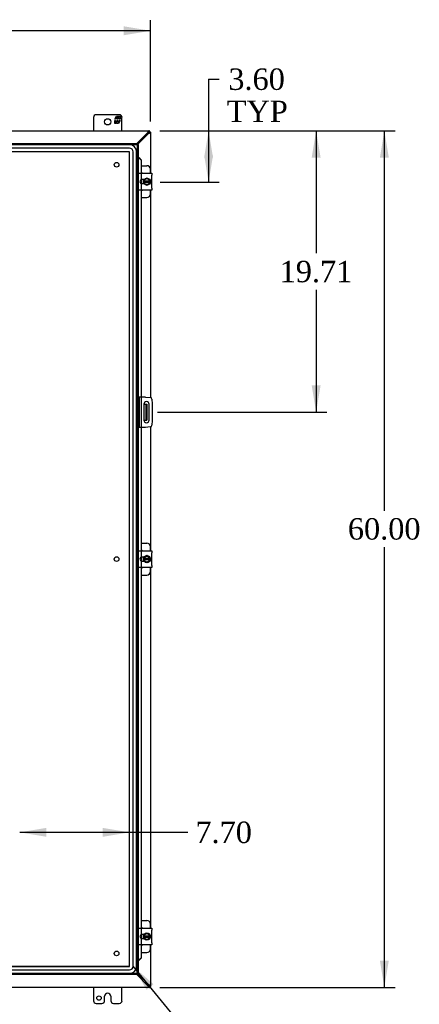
# Model space of a CAD drawing. Header units: inches. Extents: x 21 to 296, y 6 to 197.
# Tile 4 of 10: x 109 to 137, y 64 to 133. Entities that reach past the tile are written whole.
import ezdxf
from ezdxf.enums import TextEntityAlignment as Align

# ---------------------------------------------------------------- set-up
doc = ezdxf.new("R2010")
doc.units = ezdxf.units.IN
doc.header["$MEASUREMENT"] = 0
for name, color, linetype in [('COM40153-1', 7, 'CONTINUOUS'), ('COM40153-2', 7, 'CONTINUOUS'), ('COM42667', 7, 'CONTINUOUS'), ('COM42780', 7, 'CONTINUOUS'), ('COM48450', 7, 'CONTINUOUS'), ('COM70219', 7, 'CONTINUOUS'), ('COM70236-1', 7, 'CONTINUOUS'), ('COM71782-6', 7, 'CONTINUOUS'), ('DEFAULT', 7, 'CONTINUOUS'), ('FET07710', 7, 'CONTINUOUS'), ('SCC19011', 7, 'CONTINUOUS'), ('SPR20265', 7, 'CONTINUOUS'), ('STD26094', 7, 'CONTINUOUS'), ('WAF25035', 7, 'CONTINUOUS')]:
    doc.layers.add(name, color=color, linetype=linetype)
doc.styles.add('SEACAD_TIMES_NEW_ROMAN', font='times.ttf')

# ---------------------------------------------------------------- blocks, each defined once
blk = doc.blocks.new('SEANNOT_GROUP3')
at = {"layer": 'DEFAULT', "linetype": 'Continuous'}
blk.add_hatch(color=136, dxfattribs=at).paths.add_polyline_path([(118.556, 65.54), (117.125, 66.791), (118.073, 65.143)])
at = {"layer": 'DEFAULT', "color": 136, "linetype": 'Continuous'}
blk.add_line((122.578, 60.144), (123.328, 60.144), dxfattribs=at)
blk.add_lwpolyline([(122.578, 60.144), (117.125, 66.791)], dxfattribs=at)
at = {"layer": 'DEFAULT', "color": 136, "linetype": 'Continuous', "style": 'SEACAD_TIMES_NEW_ROMAN'}
blk.add_text('GASKET', height=1.5, dxfattribs=at).set_placement((123.853, 60.894), align=Align.TOP_LEFT)
blk = doc.blocks.new('GDIMGGROUP')
at = {"layer": 'DEFAULT', "linetype": 'Continuous'}
for points in [[(135.058, 123.442), (134.745, 125.317), (134.433, 123.442)], [(135.058, 67.192), (134.433, 67.192), (134.745, 65.317)]]:
    blk.add_hatch(color=136, dxfattribs=at).paths.add_polyline_path(points)
at = {"layer": 'DEFAULT', "color": 136, "linetype": 'Continuous'}
for p, q in [((118.998, 125.317), (135.495, 125.317)), ((134.745, 98.708), (134.745, 125.317)), ((134.745, 65.317), (134.745, 96.158)), ((118.998, 65.317), (135.495, 65.317))]:
    blk.add_line(p, q, dxfattribs=at)
at = {"layer": 'DEFAULT', "color": 136, "linetype": 'Continuous', "style": 'SEACAD_TIMES_NEW_ROMAN'}
blk.add_text('60.00', height=1.5, dxfattribs=at).set_placement((132.186, 98.183), align=Align.TOP_LEFT)
blk = doc.blocks.new('GDIMGGROUP9')
at = {"layer": 'DEFAULT', "linetype": 'Continuous'}
for points in [[(122.735, 123.442), (122.422, 125.317), (122.11, 123.442)], [(122.735, 123.596), (122.11, 123.596), (122.422, 121.721)]]:
    blk.add_hatch(color=136, dxfattribs=at).paths.add_polyline_path(points)
at = {"layer": 'DEFAULT', "color": 136, "linetype": 'Continuous'}
for p, q in [((122.422, 128.932), (123.172, 128.932)), ((122.422, 128.932), (122.422, 121.721)), ((118.998, 125.317), (123.172, 125.317)), ((119.031, 121.721), (123.172, 121.721))]:
    blk.add_line(p, q, dxfattribs=at)
at = {"layer": 'DEFAULT', "color": 136, "linetype": 'Continuous', "style": 'SEACAD_TIMES_NEW_ROMAN'}
for s, p in [('3.60', (123.804, 129.682)), ('TYP', (123.697, 127.432))]:
    blk.add_text(s, height=1.5, dxfattribs=at).set_placement(p, align=Align.TOP_LEFT)
blk = doc.blocks.new('GDIMGGROUP10')
at = {"layer": 'DEFAULT', "linetype": 'Continuous'}
for points in [[(130.275, 123.442), (129.962, 125.317), (129.65, 123.442)], [(130.275, 107.482), (129.65, 107.482), (129.962, 105.607)]]:
    blk.add_hatch(color=136, dxfattribs=at).paths.add_polyline_path(points)
at = {"layer": 'DEFAULT', "color": 136, "linetype": 'Continuous'}
for p, q in [((118.998, 125.317), (130.712, 125.317)), ((129.962, 125.317), (129.962, 116.737)), ((129.962, 114.187), (129.962, 105.607)), ((118.849, 105.607), (130.712, 105.607))]:
    blk.add_line(p, q, dxfattribs=at)
at = {"layer": 'DEFAULT', "color": 136, "linetype": 'Continuous', "style": 'SEACAD_TIMES_NEW_ROMAN'}
blk.add_text('19.71', height=1.5, dxfattribs=at).set_placement((127.403, 116.212), align=Align.TOP_LEFT)
blk = doc.blocks.new('GDIMGGROUP21')
at = {"layer": 'DEFAULT', "linetype": 'Continuous'}
for points in [[(84.224, 132.635), (82.349, 132.323), (84.224, 132.01)], [(116.474, 132.635), (116.474, 132.01), (118.349, 132.323)]]:
    blk.add_hatch(color=136, dxfattribs=at).paths.add_polyline_path(points)
at = {"layer": 'DEFAULT', "color": 136, "linetype": 'Continuous'}
for p, q in [((82.349, 125.966), (82.349, 133.073)), ((118.349, 125.966), (118.349, 133.073)), ((97.265, 132.323), (82.349, 132.323)), ((118.349, 132.323), (103.434, 132.323))]:
    blk.add_line(p, q, dxfattribs=at)
at = {"layer": 'DEFAULT', "color": 136, "linetype": 'Continuous', "style": 'SEACAD_TIMES_NEW_ROMAN'}
blk.add_text('36.00', height=1.5, dxfattribs=at).set_placement((97.79, 133.073), align=Align.TOP_LEFT)
blk = doc.blocks.new('GDIMGGROUP27')
at = {"layer": 'DEFAULT', "linetype": 'Continuous'}
for points in [[(111.05, 76.489), (109.175, 76.176), (111.05, 75.864)], [(115.001, 76.489), (115.001, 75.864), (116.876, 76.176)]]:
    blk.add_hatch(color=136, dxfattribs=at).paths.add_polyline_path(points)
at = {"layer": 'DEFAULT', "color": 136, "linetype": 'Continuous'}
blk.add_line((120.97, 76.176), (109.175, 76.176), dxfattribs=at)
at = {"layer": 'DEFAULT', "color": 136, "linetype": 'Continuous', "style": 'SEACAD_TIMES_NEW_ROMAN'}
blk.add_text('7.70', height=1.5, dxfattribs=at).set_placement((121.495, 76.926), align=Align.TOP_LEFT)

msp = doc.modelspace()

# ---------------------------------------------------------------- linework, layer by layer
at = {"layer": 'COM40153-1', "color": 7}
for p, q in [((117.881, 106.17), (117.991, 106.17)), ((117.991, 106.17), (118.027, 106.17)), ((118.027, 106.17), (118.099, 106.17)), ((118.027, 106.17), (118.027, 105.045)), ((118.099, 106.17), (118.099, 105.045)), ((117.881, 105.045), (117.991, 105.045)), ((118.027, 105.045), (117.991, 105.045)), ((118.027, 105.045), (118.099, 105.045))]:
    msp.add_line(p, q, dxfattribs=at)
at = {"layer": 'COM40153-2', "color": 7}
for p, q in [((117.546, 106.67), (117.474, 106.67)), ((117.546, 106.67), (117.546, 104.545)), ((117.546, 106.67), (117.582, 106.67)), ((117.997, 106.67), (117.582, 106.67)), ((117.997, 106.67), (118.332, 106.641)), ((118.445, 106.527), (118.474, 106.193)), ((117.881, 106.157), (117.881, 105.057)), ((118.256, 105.057), (118.256, 106.157)), ((118.474, 106.193), (118.474, 105.022)), ((118.474, 105.022), (118.445, 104.688)), ((117.546, 104.545), (117.474, 104.545)), ((117.582, 104.545), (117.546, 104.545)), ((117.997, 104.545), (117.582, 104.545)), ((118.332, 104.574), (117.997, 104.545))]:
    msp.add_line(p, q, dxfattribs=at)
for centre, radius, start, end in [((118.068, 106.157), 0.188, 0, 180), ((118.321, 106.516), 0.125, 5, 85), ((118.068, 105.057), 0.188, 180, 0), ((118.321, 104.699), 0.125, 275, 355)]:
    msp.add_arc(centre, radius, start, end, dxfattribs=at)
at = {"layer": 'COM42667', "color": 7}
for p, q in [((117.475, 122.201), (117.475, 122.344)), ((117.475, 122.344), (118.445, 122.344)), ((117.475, 122.201), (117.475, 121.31)), ((118.445, 122.344), (118.445, 122.201)), ((118.445, 121.31), (118.445, 122.201)), ((117.889, 121.896), (117.75, 121.896)), ((117.75, 121.615), (117.889, 121.615)), ((117.475, 121.167), (117.475, 121.31)), ((118.445, 121.167), (117.475, 121.167)), ((118.445, 121.31), (118.445, 121.167)), ((117.475, 95.763), (117.475, 95.906)), ((117.475, 95.906), (118.445, 95.906)), ((118.445, 95.906), (118.445, 95.763)), ((117.475, 95.763), (117.475, 94.872)), ((117.889, 95.458), (117.75, 95.458)), ((117.75, 95.177), (117.889, 95.177)), ((118.445, 94.872), (118.445, 95.763)), ((117.475, 94.729), (117.475, 94.872)), ((118.445, 94.729), (117.475, 94.729)), ((118.445, 94.872), (118.445, 94.729)), ((117.475, 69.325), (117.475, 69.468)), ((117.475, 69.468), (118.445, 69.468)), ((117.475, 69.325), (117.475, 68.434)), ((117.889, 69.02), (117.75, 69.02)), ((118.445, 69.468), (118.445, 69.325)), ((118.445, 68.434), (118.445, 69.325)), ((117.475, 68.291), (117.475, 68.434)), ((118.445, 68.291), (117.475, 68.291)), ((117.75, 68.739), (117.889, 68.739)), ((118.445, 68.434), (118.445, 68.291))]:
    msp.add_line(p, q, dxfattribs=at)
for centre, radius in [((117.75, 121.755), 0.14), ((117.75, 95.317), 0.141), ((117.75, 68.879), 0.14)]:
    msp.add_arc(centre, radius, 90, 270, dxfattribs=at)
at = {"layer": 'COM42780', "color": 7}
for p, q in [((117.699, 122.871), (118.096, 122.871)), ((118.346, 122.344), (118.346, 122.621)), ((117.846, 121.821), (117.846, 121.896)), ((117.846, 121.615), (117.846, 121.686)), ((118.346, 120.89), (118.346, 121.167)), ((117.699, 120.64), (118.096, 120.64)), ((117.699, 96.433), (118.096, 96.433)), ((118.346, 95.906), (118.346, 96.183)), ((117.846, 95.383), (117.846, 95.458)), ((117.846, 95.177), (117.846, 95.248)), ((118.346, 94.452), (118.346, 94.729)), ((117.699, 94.202), (118.096, 94.202)), ((117.699, 69.995), (118.096, 69.995)), ((118.346, 69.468), (118.346, 69.745)), ((117.846, 68.945), (117.846, 69.02)), ((117.846, 68.739), (117.846, 68.81)), ((118.346, 68.014), (118.346, 68.291)), ((117.699, 67.764), (118.096, 67.764))]:
    msp.add_line(p, q, dxfattribs=at)
for centre, start, end in [((118.096, 122.621), 0, 90), ((117.596, 122.184), 39.93243, 65.66946), ((117.596, 121.327), 294.33054, 320.06757), ((118.096, 120.89), 270, 0), ((117.596, 95.746), 39.93243, 65.66946), ((118.096, 96.183), 0, 90), ((117.596, 94.889), 294.33054, 320.06757), ((118.096, 94.452), 270, 0), ((118.096, 69.745), 0, 90), ((117.596, 69.308), 39.93243, 65.66946), ((117.596, 68.451), 294.33054, 320.06757), ((118.096, 68.014), 270, 0)]:
    msp.add_arc(centre, 0.25, start, end, dxfattribs=at)
at = {"layer": 'COM48450', "color": 7}
for p, q in [((117.442, 124.348), (118.241, 125.14)), ((118.241, 125.14), (118.261, 125.173)), ((118.277, 125.216), (118.277, 125.245)), ((118.277, 125.245), (118.349, 125.245)), ((118.277, 125.216), (118.349, 125.216)), ((118.349, 125.216), (118.349, 125.245)), ((118.349, 125.216), (118.349, 122.344)), ((118.349, 121.167), (118.349, 106.638)), ((118.349, 104.577), (118.349, 95.906)), ((118.349, 94.729), (118.349, 69.468)), ((118.349, 68.291), (118.349, 65.419)), ((117.442, 66.287), (118.241, 65.494)), ((118.261, 65.462), (118.241, 65.494)), ((118.277, 65.419), (118.277, 65.389)), ((118.277, 65.419), (118.349, 65.419)), ((118.277, 65.389), (118.349, 65.389)), ((118.349, 65.419), (118.349, 65.389))]:
    msp.add_line(p, q, dxfattribs=at)
for centre, start, end in [((117.815, 125.968), 297.27035, 301.38376), ((117.815, 64.667), 58.61625, 62.72965)]:
    msp.add_arc(centre, 0.931, start, end, dxfattribs=at)
for points, knots in [([(118.261, 125.173), (118.262, 125.175), (118.264, 125.178), (118.266, 125.183), (118.268, 125.187), (118.271, 125.192), (118.273, 125.197), (118.275, 125.202), (118.276, 125.207), (118.277, 125.211), (118.277, 125.214), (118.277, 125.216)], [0, 0, 0, 0, 0.10632, 0.211245, 0.314764, 0.41687, 0.517562, 0.641426, 0.7631, 0.88261, 1, 1, 1, 1]), ([(118.3, 125.173), (118.306, 125.177), (118.313, 125.181), (118.325, 125.189), (118.33, 125.193), (118.339, 125.2), (118.343, 125.203), (118.348, 125.21), (118.349, 125.213), (118.349, 125.216)], [0, 0, 0, 0, 0.25, 0.25, 0.5, 0.5, 0.75, 0.75, 1, 1, 1, 1]), ([(118.261, 65.462), (118.263, 65.457), (118.265, 65.453), (118.269, 65.446), (118.271, 65.442), (118.274, 65.435), (118.275, 65.431), (118.277, 65.425), (118.277, 65.422), (118.277, 65.419)], [0, 0, 0, 0, 0.25, 0.25, 0.5, 0.5, 0.75, 0.75, 1, 1, 1, 1]), ([(118.3, 65.462), (118.301, 65.461), (118.305, 65.459), (118.31, 65.455), (118.314, 65.452), (118.319, 65.449), (118.323, 65.447), (118.327, 65.444), (118.331, 65.441), (118.336, 65.437), (118.341, 65.433), (118.345, 65.428), (118.348, 65.425), (118.349, 65.422), (118.349, 65.42), (118.349, 65.419)], [0, 0, 0, 0, 0.058508, 0.117588, 0.177234, 0.23744, 0.298196, 0.359495, 0.421327, 0.483683, 0.609872, 0.738031, 0.824554, 0.911887, 1, 1, 1, 1])]:
    msp.add_open_spline(points, degree=3, knots=knots, dxfattribs=at)
at = {"layer": 'COM70219', "color": 7}
for p, q in [((116.875, 124.343), (83.879, 124.343)), ((116.875, 124.342), (83.879, 124.342)), ((116.875, 124.093), (83.879, 124.093)), ((116.875, 123.844), (83.879, 123.844)), ((116.875, 123.843), (83.879, 123.843)), ((116.875, 66.791), (116.875, 123.843)), ((116.876, 66.791), (116.876, 123.843)), ((117.125, 66.791), (117.125, 123.843)), ((117.374, 66.791), (117.374, 123.843)), ((117.375, 66.791), (117.375, 123.843)), ((83.879, 66.791), (116.875, 66.791)), ((83.879, 66.79), (116.875, 66.79)), ((83.879, 66.541), (116.875, 66.541)), ((83.879, 66.292), (116.875, 66.292)), ((83.879, 66.291), (116.875, 66.291))]:
    msp.add_line(p, q, dxfattribs=at)
for centre, radius, start, end in [((116.875, 123.843), 0.5, 0, 90), ((116.875, 123.843), 0.499, 0, 90), ((116.875, 123.843), 0.25, 0, 90), ((116.875, 123.843), 0.001, 0, 90), ((116.875, 66.791), 0.5, 270, 0), ((116.875, 66.791), 0.001, 270, 0), ((116.875, 66.791), 0.25, 270, 0), ((116.875, 66.791), 0.499, 270, 0)]:
    msp.add_arc(centre, radius, start, end, dxfattribs=at)
at = {"layer": 'COM70236-1', "color": 7}
for p, q in [((82.451, 125.317), (118.248, 125.317)), ((118.172, 125.209), (117.39, 124.42)), ((118.205, 125.229), (118.172, 125.209)), ((118.248, 125.245), (118.248, 125.317)), ((118.277, 125.317), (118.248, 125.317)), ((118.277, 125.245), (118.248, 125.245)), ((118.277, 125.245), (118.277, 125.317)), ((117.39, 66.215), (118.172, 65.425)), ((118.248, 65.317), (82.451, 65.317)), ((118.172, 65.425), (118.205, 65.406)), ((118.248, 65.389), (118.248, 65.317)), ((118.248, 65.389), (118.277, 65.389)), ((118.248, 65.317), (118.277, 65.317)), ((118.277, 65.389), (118.277, 65.317))]:
    msp.add_line(p, q, dxfattribs=at)
for centre, start, end in [((119, 124.783), 148.61625, 152.72965), ((119, 65.852), 207.27035, 211.38376)]:
    msp.add_arc(centre, 0.931, start, end, dxfattribs=at)
for points, knots in [([(118.248, 125.317), (118.245, 125.317), (118.242, 125.316), (118.236, 125.311), (118.232, 125.307), (118.225, 125.298), (118.221, 125.293), (118.213, 125.281), (118.209, 125.274), (118.205, 125.268)], [0, 0, 0, 0, 0.25, 0.25, 0.5, 0.5, 0.75, 0.75, 1, 1, 1, 1]), ([(118.248, 125.245), (118.247, 125.245), (118.245, 125.245), (118.242, 125.245), (118.239, 125.244), (118.235, 125.243), (118.232, 125.242), (118.228, 125.24), (118.223, 125.238), (118.217, 125.235), (118.211, 125.232), (118.207, 125.23), (118.205, 125.229)], [0, 0, 0, 0, 0.078044, 0.157022, 0.236947, 0.317833, 0.399688, 0.482519, 0.608583, 0.736857, 0.867336, 1, 1, 1, 1]), ([(118.205, 65.406), (118.207, 65.405), (118.21, 65.403), (118.215, 65.401), (118.22, 65.398), (118.224, 65.396), (118.229, 65.394), (118.234, 65.392), (118.239, 65.39), (118.243, 65.389), (118.246, 65.389), (118.248, 65.389)], [0, 0, 0, 0, 0.10632, 0.211245, 0.314764, 0.41687, 0.517562, 0.641426, 0.7631, 0.88261, 1, 1, 1, 1]), ([(118.205, 65.367), (118.209, 65.36), (118.213, 65.354), (118.221, 65.342), (118.225, 65.336), (118.232, 65.327), (118.236, 65.324), (118.242, 65.319), (118.245, 65.317), (118.248, 65.317)], [0, 0, 0, 0, 0.25, 0.25, 0.5, 0.5, 0.75, 0.75, 1, 1, 1, 1])]:
    msp.add_open_spline(points, degree=3, knots=knots, dxfattribs=at)
at = {"layer": 'COM71782-6', "color": 7}
for p, q in [((83.359, 124.42), (117.402, 124.42)), ((83.359, 124.348), (117.402, 124.348)), ((117.402, 124.348), (117.366, 124.312)), ((117.402, 124.348), (117.366, 124.312)), ((117.402, 124.42), (117.402, 124.348)), ((117.402, 124.348), (117.402, 66.287)), ((117.474, 124.348), (117.402, 124.348)), ((117.474, 124.348), (117.474, 66.287)), ((117.474, 123.473), (117.402, 123.473)), ((117.487, 123.473), (117.474, 123.473)), ((117.497, 123.45), (117.506, 123.45)), ((117.517, 123.437), (117.687, 123.265)), ((117.517, 123.437), (117.529, 123.437)), ((117.529, 123.437), (117.699, 123.265)), ((117.687, 123.265), (117.687, 122.344)), ((117.699, 123.265), (117.687, 123.265)), ((117.699, 123.265), (117.699, 122.344)), ((117.687, 122.344), (117.687, 121.881)), ((117.699, 122.344), (117.699, 121.886)), ((117.687, 121.881), (117.687, 121.63)), ((117.687, 121.63), (117.687, 121.167)), ((117.699, 121.886), (117.699, 121.624)), ((117.699, 121.624), (117.699, 121.167)), ((117.687, 121.167), (117.687, 106.67)), ((117.699, 121.167), (117.699, 106.67)), ((117.687, 106.67), (117.687, 104.545)), ((117.699, 106.67), (117.699, 104.545)), ((117.687, 104.545), (117.687, 95.906)), ((117.699, 104.545), (117.699, 95.906)), ((117.687, 95.906), (117.687, 95.443)), ((117.699, 95.906), (117.699, 95.448)), ((117.687, 95.443), (117.687, 95.192)), ((117.687, 95.192), (117.687, 94.729)), ((117.699, 95.448), (117.699, 95.186)), ((117.699, 95.186), (117.699, 94.729)), ((117.687, 94.729), (117.687, 69.468)), ((117.699, 94.729), (117.699, 69.468)), ((117.687, 69.468), (117.687, 69.005)), ((117.687, 69.005), (117.687, 68.754)), ((117.699, 69.468), (117.699, 69.01)), ((117.699, 69.01), (117.699, 68.748)), ((117.687, 68.754), (117.687, 68.291)), ((117.687, 68.291), (117.687, 67.37)), ((117.699, 68.748), (117.699, 68.291)), ((117.699, 68.291), (117.699, 67.37)), ((117.474, 67.162), (117.402, 67.162)), ((117.474, 67.162), (117.487, 67.162)), ((117.506, 67.185), (117.497, 67.185)), ((117.687, 67.37), (117.517, 67.197)), ((117.517, 67.197), (117.529, 67.197)), ((117.699, 67.37), (117.529, 67.197)), ((117.699, 67.37), (117.687, 67.37)), ((117.402, 66.287), (83.359, 66.287)), ((117.402, 66.215), (83.359, 66.215)), ((117.402, 66.287), (117.366, 66.323)), ((117.402, 66.287), (117.366, 66.323)), ((117.402, 66.215), (117.402, 66.287)), ((117.474, 66.287), (117.402, 66.287))]:
    msp.add_line(p, q, dxfattribs=at)
for centre, radius, start, end in [((117.915, 124.524), 1.153, 245.73422, 249.46416), ((117.805, 123.706), 0.395, 216.31419, 223.00535), ((117.915, 124.524), 1.153, 249.46416, 250.45802), ((117.915, 66.111), 1.153, 110.53584, 114.26578), ((117.805, 66.928), 0.395, 136.99465, 143.68581), ((117.915, 66.111), 1.153, 109.54198, 110.53584)]:
    msp.add_arc(centre, radius, start, end, dxfattribs=at)
at = {"layer": 'FET07710', "color": 7}
for p, q in [((114.349, 126.255), (114.349, 125.317)), ((116.162, 126.442), (114.537, 126.442)), ((115.839, 126.137), (115.962, 126.349)), ((116.002, 126.243), (115.904, 126.243)), ((115.904, 126.243), (115.904, 126.137)), ((115.962, 126.349), (116.071, 126.349)), ((116.002, 126.137), (116.002, 126.243)), ((116.16, 126.243), (116.062, 126.243)), ((116.062, 126.243), (116.062, 126.137)), ((116.071, 126.349), (116.071, 126.272)), ((116.071, 126.272), (116.116, 126.349)), ((116.116, 126.349), (116.224, 126.349)), ((116.16, 126.137), (116.16, 126.243)), ((116.224, 126.349), (116.224, 126.137)), ((116.349, 125.317), (116.349, 126.255)), ((115.904, 126.137), (115.839, 126.137)), ((115.839, 125.827), (115.839, 126.04)), ((115.839, 126.04), (115.904, 126.04)), ((115.948, 125.827), (115.839, 125.827)), ((115.904, 126.04), (115.904, 125.934)), ((115.904, 125.934), (116.002, 125.934)), ((115.993, 125.905), (115.948, 125.827)), ((115.993, 125.827), (115.993, 125.905)), ((116.102, 125.827), (115.993, 125.827)), ((116.062, 126.137), (116.002, 126.137)), ((116.002, 125.934), (116.002, 126.04)), ((116.002, 126.04), (116.062, 126.04)), ((116.062, 126.04), (116.062, 125.934)), ((116.062, 125.934), (116.16, 125.934)), ((116.224, 126.04), (116.102, 125.827)), ((116.224, 126.137), (116.16, 126.137)), ((116.16, 125.934), (116.16, 126.04)), ((116.16, 126.04), (116.224, 126.04)), ((114.349, 65.317), (114.349, 64.38)), ((115.349, 64.91), (115.349, 64.91)), ((116.349, 64.38), (116.349, 65.317)), ((114.537, 64.192), (114.943, 64.192)), ((115.131, 64.38), (115.131, 64.692)), ((115.567, 64.692), (115.567, 64.38)), ((115.755, 64.192), (116.162, 64.192))]:
    msp.add_line(p, q, dxfattribs=at)
for centre, radius in [((115.349, 125.942), 0.219), ((114.74, 64.567), 0.156)]:
    msp.add_circle(centre, radius, dxfattribs=at)
for centre, radius, start, end in [((114.537, 126.255), 0.188, 90, 180), ((116.162, 126.255), 0.188, 0, 90), ((115.349, 64.692), 0.218, 90, 180), ((115.349, 64.692), 0.218, 0, 90), ((114.537, 64.38), 0.187, 180, 270), ((114.943, 64.38), 0.188, 270, 0), ((115.755, 64.38), 0.188, 180, 270), ((116.162, 64.38), 0.188, 270, 0)]:
    msp.add_arc(centre, radius, start, end, dxfattribs=at)
at = {"layer": 'SCC19011', "color": 7}
for p, q in [((118.096, 121.996), (117.881, 121.864)), ((117.881, 121.864), (117.881, 121.789)), ((117.881, 121.789), (117.881, 121.721)), ((117.902, 121.789), (117.881, 121.789)), ((117.881, 121.721), (117.881, 121.646)), ((117.881, 121.721), (117.902, 121.721)), ((117.881, 121.646), (118.096, 121.514)), ((117.912, 121.789), (117.902, 121.789)), ((117.902, 121.721), (117.912, 121.721)), ((118.281, 121.789), (117.912, 121.789)), ((117.912, 121.721), (118.281, 121.721)), ((118.311, 121.864), (118.096, 121.996)), ((118.096, 121.514), (118.311, 121.646)), ((118.291, 121.789), (118.281, 121.789)), ((118.281, 121.721), (118.291, 121.721)), ((118.311, 121.789), (118.291, 121.789)), ((118.291, 121.721), (118.311, 121.721)), ((118.311, 121.789), (118.311, 121.864)), ((118.311, 121.721), (118.311, 121.789)), ((118.311, 121.646), (118.311, 121.721)), ((118.096, 95.558), (117.881, 95.426)), ((117.881, 95.426), (117.881, 95.351)), ((117.881, 95.351), (117.881, 95.283)), ((117.902, 95.351), (117.881, 95.351)), ((117.881, 95.283), (117.881, 95.208)), ((117.881, 95.283), (117.902, 95.283)), ((117.881, 95.208), (118.096, 95.076)), ((117.912, 95.351), (117.902, 95.351)), ((117.902, 95.283), (117.912, 95.283)), ((118.281, 95.351), (117.912, 95.351)), ((117.912, 95.283), (118.281, 95.283)), ((118.311, 95.426), (118.096, 95.558)), ((118.096, 95.076), (118.311, 95.208)), ((118.291, 95.351), (118.281, 95.351)), ((118.281, 95.283), (118.291, 95.283)), ((118.311, 95.351), (118.291, 95.351)), ((118.291, 95.283), (118.311, 95.283)), ((118.311, 95.351), (118.311, 95.426)), ((118.311, 95.283), (118.311, 95.351)), ((118.311, 95.208), (118.311, 95.283)), ((118.096, 69.12), (117.881, 68.988)), ((117.881, 68.988), (117.881, 68.913)), ((118.311, 68.988), (118.096, 69.12)), ((118.311, 68.913), (118.311, 68.988)), ((117.881, 68.913), (117.881, 68.845)), ((117.902, 68.913), (117.881, 68.913)), ((117.881, 68.845), (117.881, 68.77)), ((117.881, 68.845), (117.902, 68.845)), ((117.881, 68.77), (118.096, 68.638)), ((117.912, 68.913), (117.902, 68.913)), ((117.902, 68.845), (117.912, 68.845)), ((118.281, 68.913), (117.912, 68.913)), ((117.912, 68.845), (118.281, 68.845)), ((118.096, 68.638), (118.311, 68.77)), ((118.291, 68.913), (118.281, 68.913)), ((118.281, 68.845), (118.291, 68.845)), ((118.311, 68.913), (118.291, 68.913)), ((118.291, 68.845), (118.311, 68.845)), ((118.311, 68.845), (118.311, 68.913)), ((118.311, 68.77), (118.311, 68.845))]:
    msp.add_line(p, q, dxfattribs=at)
for centre, start, end in [((118.096, 121.755), 10.44743, 169.55257), ((118.096, 121.755), 190.44743, 349.55257), ((118.096, 95.317), 10.44743, 169.55257), ((118.096, 95.317), 190.44743, 349.55257), ((118.096, 68.879), 10.44743, 169.55257), ((118.096, 68.879), 190.44743, 349.55257)]:
    msp.add_arc(centre, 0.188, start, end, dxfattribs=at)
at = {"layer": 'SPR20265', "color": 7}
for points, knots in [([(117.878, 121.897), (117.866, 121.877), (117.844, 121.831), (117.831, 121.752), (117.845, 121.671), (117.868, 121.629), (117.878, 121.614)], [0.95809881, 0.95809881, 0.95809881, 0.95809881, 0.9661238, 0.97598802, 0.98694613, 0.99365696, 0.99365696, 0.99365696, 0.99365696]), ([(117.888, 121.897), (117.871, 121.872), (117.845, 121.816), (117.84, 121.722), (117.861, 121.654), (117.882, 121.621), (117.886, 121.614)], [0.7674218, 0.7674218, 0.7674218, 0.7674218, 0.77798983, 0.7890906, 0.80019147, 0.80289251, 0.80289251, 0.80289251, 0.80289251]), ([(117.878, 95.459), (117.866, 95.439), (117.844, 95.393), (117.831, 95.314), (117.845, 95.233), (117.868, 95.191), (117.878, 95.176)], [0.95809881, 0.95809881, 0.95809881, 0.95809881, 0.9661238, 0.97598802, 0.98694613, 0.99365696, 0.99365696, 0.99365696, 0.99365696]), ([(117.871, 95.431), (117.863, 95.414), (117.845, 95.367), (117.84, 95.287), (117.857, 95.229), (117.87, 95.204)], [0.77132494, 0.77132494, 0.77132494, 0.77132494, 0.77798983, 0.7890906, 0.79912725, 0.79912725, 0.79912725, 0.79912725]), ([(117.878, 69.021), (117.866, 69.001), (117.844, 68.955), (117.831, 68.876), (117.845, 68.795), (117.868, 68.753), (117.878, 68.738)], [0.95809881, 0.95809881, 0.95809881, 0.95809881, 0.9661238, 0.97598802, 0.98694613, 0.99365696, 0.99365696, 0.99365696, 0.99365696]), ([(117.872, 68.993), (117.863, 68.976), (117.845, 68.929), (117.84, 68.849), (117.857, 68.791), (117.87, 68.765)], [0.77121777, 0.77121777, 0.77121777, 0.77121777, 0.77798983, 0.7890906, 0.79918297, 0.79918297, 0.79918297, 0.79918297])]:
    msp.add_open_spline(points, degree=3, knots=knots, dxfattribs=at)
at = {"layer": 'STD26094', "color": 7}
for centre in [(115.974, 122.942), (115.974, 95.317), (115.974, 67.692)]:
    msp.add_circle(centre, 0.165, dxfattribs=at)
at = {"layer": 'WAF25035', "color": 7}
for centre in [(118.096, 121.755), (118.096, 95.317), (118.096, 68.879)]:
    msp.add_circle(centre, 0.25, dxfattribs=at)

# ---------------------------------------------------------------- block references
at = {"layer": 'DEFAULT', "color": 7}
for name in ['GDIMGGROUP21', 'GDIMGGROUP9', 'GDIMGGROUP10', 'GDIMGGROUP', 'GDIMGGROUP27', 'SEANNOT_GROUP3']:
    msp.add_blockref(name, (0, 0), dxfattribs=at)

doc.saveas('drawing.dxf')
